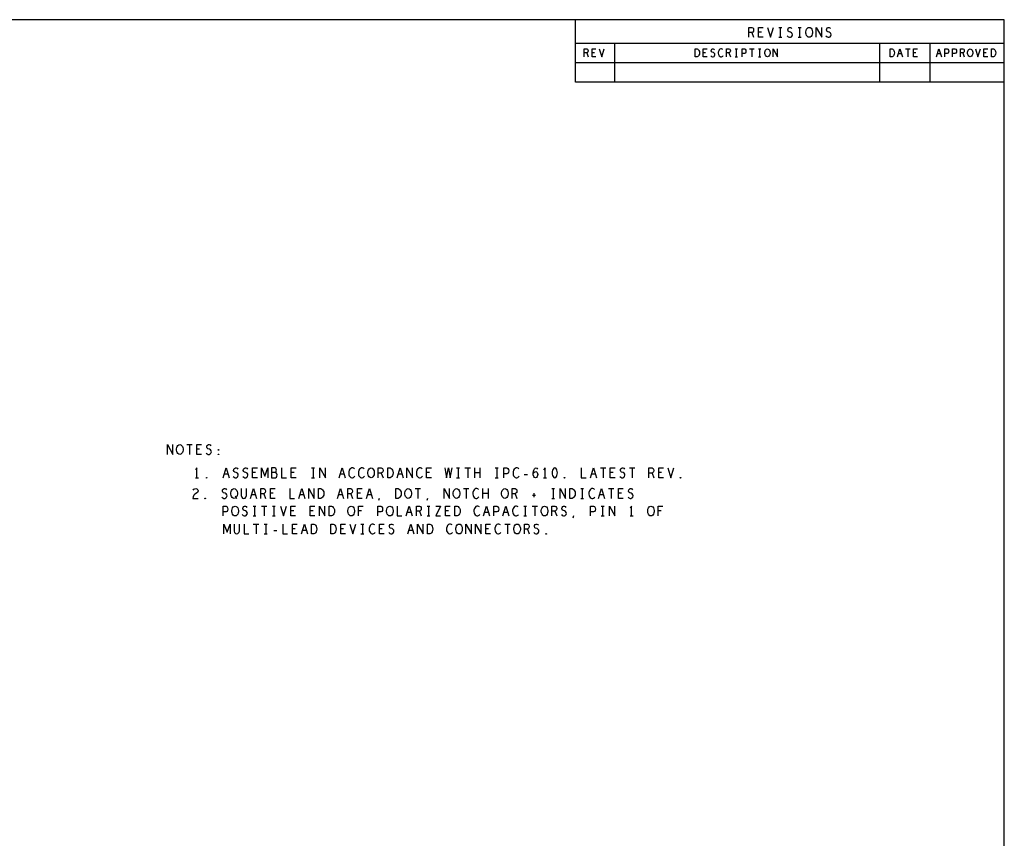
# Model space of a CAD drawing. Extents: x 23.5 to 56.5, y 21.5 to 42.5.
# Tile 15 of 15: x 43.9 to 56.5, y 32 to 42.5. Entities that reach past the tile are written whole.
import ezdxf

# ---------------------------------------------------------------- set-up
doc = ezdxf.new("R2010")
doc.units = 0
doc.layers.add('RVP8-IFD_F_tas', color=2, linetype='CONTINUOUS')

msp = doc.modelspace()

# ---------------------------------------------------------------- linework, layer by layer
at = {"layer": 'RVP8-IFD_F_tas'}
for points in [[(23.545, 21.545), (56.545, 21.545), (56.545, 42.545), (23.545, 42.545), (23.545, 21.545), (23.545, 21.545)], [(54.043, 42.32), (54.031, 42.322), (54.02, 42.33), (54.01, 42.343), (54.004, 42.358), (54.001, 42.374), (54.001, 42.391), (54.004, 42.408), (54.01, 42.422), (54.02, 42.435), (54.031, 42.443), (54.043, 42.445), (54.055, 42.443), (54.066, 42.435), (54.076, 42.422), (54.082, 42.408), (54.085, 42.391), (54.085, 42.374), (54.082, 42.358), (54.076, 42.343), (54.066, 42.33), (54.055, 42.322), (54.043, 42.32)], [(52.58, 42.07), (52.58, 42.17), (52.605, 42.17), (52.615, 42.165), (52.622, 42.158), (52.629, 42.148), (52.634, 42.137), (52.635, 42.12), (52.634, 42.103), (52.629, 42.092), (52.622, 42.082), (52.615, 42.075), (52.605, 42.07), (52.58, 42.07)], [(53.507, 42.07), (53.497, 42.072), (53.489, 42.078), (53.481, 42.088), (53.476, 42.1), (53.474, 42.113), (53.474, 42.127), (53.476, 42.14), (53.481, 42.152), (53.489, 42.162), (53.497, 42.168), (53.507, 42.17), (53.517, 42.168), (53.526, 42.162), (53.534, 42.152), (53.539, 42.14), (53.541, 42.127), (53.541, 42.113), (53.539, 42.1), (53.534, 42.088), (53.526, 42.078), (53.517, 42.072), (53.507, 42.07)], [(55.08, 42.07), (55.08, 42.17), (55.105, 42.17), (55.115, 42.165), (55.122, 42.158), (55.129, 42.148), (55.134, 42.137), (55.135, 42.12), (55.134, 42.103), (55.129, 42.092), (55.122, 42.082), (55.115, 42.075), (55.105, 42.07), (55.08, 42.07)], [(56.107, 42.07), (56.097, 42.072), (56.089, 42.078), (56.081, 42.088), (56.076, 42.1), (56.074, 42.113), (56.074, 42.127), (56.076, 42.14), (56.081, 42.152), (56.089, 42.162), (56.097, 42.168), (56.107, 42.17), (56.117, 42.168), (56.126, 42.162), (56.134, 42.152), (56.139, 42.14), (56.141, 42.127), (56.141, 42.113), (56.139, 42.1), (56.134, 42.088), (56.126, 42.078), (56.117, 42.072), (56.107, 42.07)], [(56.38, 42.07), (56.38, 42.17), (56.405, 42.17), (56.415, 42.165), (56.422, 42.158), (56.429, 42.148), (56.434, 42.137), (56.435, 42.12), (56.434, 42.103), (56.429, 42.092), (56.422, 42.082), (56.415, 42.075), (56.405, 42.07), (56.38, 42.07), (56.38, 42.07)], [(45.97, 36.97), (45.958, 36.972), (45.947, 36.98), (45.938, 36.993), (45.932, 37.008), (45.929, 37.024), (45.929, 37.041), (45.932, 37.058), (45.938, 37.072), (45.947, 37.085), (45.958, 37.093), (45.97, 37.095), (45.983, 37.093), (45.994, 37.085), (46.003, 37.072), (46.009, 37.058), (46.012, 37.041), (46.012, 37.024), (46.009, 37.008), (46.003, 36.993), (45.994, 36.98), (45.983, 36.972), (45.97, 36.97)], [(46.466, 37.022), (46.463, 37.024), (46.463, 37.028), (46.466, 37.03), (46.47, 37.028), (46.47, 37.024), (46.466, 37.022), (46.466, 37.022)], [(46.466, 36.966), (46.463, 36.968), (46.463, 36.972), (46.466, 36.974), (46.47, 36.972), (46.47, 36.968), (46.466, 36.966)], [(48.423, 36.67), (48.411, 36.672), (48.4, 36.68), (48.391, 36.693), (48.385, 36.708), (48.382, 36.724), (48.382, 36.741), (48.385, 36.758), (48.391, 36.772), (48.4, 36.785), (48.411, 36.793), (48.423, 36.795), (48.436, 36.793), (48.447, 36.785), (48.456, 36.772), (48.462, 36.758), (48.465, 36.741), (48.465, 36.724), (48.462, 36.708), (48.456, 36.693), (48.447, 36.68), (48.436, 36.672), (48.423, 36.67)], [(48.637, 36.67), (48.637, 36.795), (48.668, 36.795), (48.681, 36.789), (48.69, 36.78), (48.698, 36.768), (48.704, 36.753), (48.706, 36.732), (48.704, 36.712), (48.698, 36.697), (48.69, 36.685), (48.681, 36.676), (48.668, 36.67), (48.637, 36.67)], [(50.779, 36.795), (50.767, 36.791), (50.758, 36.78), (50.752, 36.768), (50.747, 36.751), (50.745, 36.732), (50.747, 36.714), (50.752, 36.697), (50.758, 36.685), (50.767, 36.674), (50.779, 36.67), (50.792, 36.674), (50.801, 36.685), (50.807, 36.697), (50.812, 36.714), (50.814, 36.732), (50.812, 36.751), (50.807, 36.768), (50.801, 36.78), (50.792, 36.791), (50.779, 36.795)], [(46.315, 36.666), (46.312, 36.668), (46.312, 36.672), (46.315, 36.674), (46.319, 36.672), (46.319, 36.668), (46.315, 36.666)], [(50.903, 36.666), (50.9, 36.668), (50.9, 36.672), (50.903, 36.674), (50.907, 36.672), (50.907, 36.668), (50.903, 36.666)], [(52.391, 36.666), (52.388, 36.668), (52.388, 36.672), (52.391, 36.674), (52.395, 36.672), (52.395, 36.668), (52.391, 36.666)], [(46.667, 36.405), (46.655, 36.407), (46.644, 36.415), (46.635, 36.428), (46.629, 36.442), (46.626, 36.459), (46.626, 36.476), (46.629, 36.492), (46.635, 36.507), (46.644, 36.52), (46.655, 36.528), (46.667, 36.53), (46.68, 36.528), (46.691, 36.52), (46.7, 36.507), (46.706, 36.492), (46.709, 36.476), (46.709, 36.459), (46.706, 36.442), (46.7, 36.428), (46.691, 36.415), (46.68, 36.407), (46.667, 36.405)], [(47.749, 36.405), (47.749, 36.53), (47.78, 36.53), (47.793, 36.524), (47.802, 36.515), (47.81, 36.503), (47.816, 36.488), (47.818, 36.467), (47.816, 36.447), (47.81, 36.432), (47.802, 36.42), (47.793, 36.411), (47.78, 36.405), (47.749, 36.405)], [(48.741, 36.405), (48.741, 36.53), (48.772, 36.53), (48.785, 36.524), (48.794, 36.515), (48.802, 36.503), (48.808, 36.488), (48.81, 36.467), (48.808, 36.447), (48.802, 36.432), (48.794, 36.42), (48.785, 36.411), (48.772, 36.405), (48.741, 36.405)], [(48.899, 36.405), (48.887, 36.407), (48.876, 36.415), (48.867, 36.428), (48.861, 36.442), (48.858, 36.459), (48.858, 36.476), (48.861, 36.492), (48.867, 36.507), (48.876, 36.52), (48.887, 36.528), (48.899, 36.53), (48.912, 36.528), (48.923, 36.52), (48.932, 36.507), (48.938, 36.492), (48.941, 36.476), (48.941, 36.459), (48.938, 36.442), (48.932, 36.428), (48.923, 36.415), (48.912, 36.407), (48.899, 36.405)], [(49.519, 36.405), (49.507, 36.407), (49.496, 36.415), (49.487, 36.428), (49.481, 36.442), (49.478, 36.459), (49.478, 36.476), (49.481, 36.492), (49.487, 36.507), (49.496, 36.52), (49.507, 36.528), (49.519, 36.53), (49.532, 36.528), (49.543, 36.52), (49.552, 36.507), (49.558, 36.492), (49.561, 36.476), (49.561, 36.459), (49.558, 36.442), (49.552, 36.428), (49.543, 36.415), (49.532, 36.407), (49.519, 36.405)], [(50.139, 36.405), (50.127, 36.407), (50.116, 36.415), (50.107, 36.428), (50.101, 36.442), (50.098, 36.459), (50.098, 36.476), (50.101, 36.492), (50.107, 36.507), (50.116, 36.52), (50.127, 36.528), (50.139, 36.53), (50.152, 36.528), (50.163, 36.52), (50.172, 36.507), (50.178, 36.492), (50.181, 36.476), (50.181, 36.459), (50.178, 36.442), (50.172, 36.428), (50.163, 36.415), (50.152, 36.407), (50.139, 36.405)], [(50.973, 36.405), (50.973, 36.53), (51.004, 36.53), (51.017, 36.524), (51.026, 36.515), (51.034, 36.503), (51.04, 36.488), (51.042, 36.467), (51.04, 36.447), (51.034, 36.432), (51.026, 36.42), (51.017, 36.411), (51.004, 36.405), (50.973, 36.405)], [(46.295, 36.401), (46.292, 36.403), (46.292, 36.407), (46.295, 36.409), (46.299, 36.407), (46.299, 36.403), (46.295, 36.401)], [(46.68, 36.18), (46.668, 36.182), (46.657, 36.19), (46.648, 36.203), (46.642, 36.218), (46.639, 36.234), (46.639, 36.251), (46.642, 36.268), (46.648, 36.282), (46.657, 36.295), (46.668, 36.303), (46.68, 36.305), (46.693, 36.303), (46.704, 36.295), (46.713, 36.282), (46.719, 36.268), (46.722, 36.251), (46.722, 36.234), (46.719, 36.218), (46.713, 36.203), (46.704, 36.19), (46.693, 36.182), (46.68, 36.18)], [(47.886, 36.18), (47.886, 36.305), (47.917, 36.305), (47.93, 36.299), (47.939, 36.29), (47.947, 36.278), (47.953, 36.263), (47.955, 36.242), (47.953, 36.222), (47.947, 36.207), (47.939, 36.195), (47.93, 36.186), (47.917, 36.18), (47.886, 36.18)], [(48.168, 36.18), (48.156, 36.182), (48.145, 36.19), (48.136, 36.203), (48.13, 36.218), (48.127, 36.234), (48.127, 36.251), (48.13, 36.268), (48.136, 36.282), (48.145, 36.295), (48.156, 36.303), (48.168, 36.305), (48.181, 36.303), (48.192, 36.295), (48.201, 36.282), (48.207, 36.268), (48.21, 36.251), (48.21, 36.234), (48.207, 36.218), (48.201, 36.203), (48.192, 36.19), (48.181, 36.182), (48.168, 36.18)], [(48.664, 36.18), (48.652, 36.182), (48.641, 36.19), (48.632, 36.203), (48.626, 36.218), (48.623, 36.234), (48.623, 36.251), (48.626, 36.268), (48.632, 36.282), (48.641, 36.295), (48.652, 36.303), (48.664, 36.305), (48.677, 36.303), (48.688, 36.295), (48.697, 36.282), (48.703, 36.268), (48.706, 36.251), (48.706, 36.234), (48.703, 36.218), (48.697, 36.203), (48.688, 36.19), (48.677, 36.182), (48.664, 36.18)], [(49.498, 36.18), (49.498, 36.305), (49.529, 36.305), (49.542, 36.299), (49.551, 36.29), (49.559, 36.278), (49.565, 36.263), (49.567, 36.242), (49.565, 36.222), (49.559, 36.207), (49.551, 36.195), (49.542, 36.186), (49.529, 36.18), (49.498, 36.18)], [(50.648, 36.18), (50.636, 36.182), (50.625, 36.19), (50.616, 36.203), (50.61, 36.218), (50.607, 36.234), (50.607, 36.251), (50.61, 36.268), (50.616, 36.282), (50.625, 36.295), (50.636, 36.303), (50.648, 36.305), (50.661, 36.303), (50.672, 36.295), (50.681, 36.282), (50.687, 36.268), (50.69, 36.251), (50.69, 36.234), (50.687, 36.218), (50.681, 36.203), (50.672, 36.19), (50.661, 36.182), (50.648, 36.18)], [(52.012, 36.18), (52, 36.182), (51.989, 36.19), (51.98, 36.203), (51.974, 36.218), (51.971, 36.234), (51.971, 36.251), (51.974, 36.268), (51.98, 36.282), (51.989, 36.295), (52, 36.303), (52.012, 36.305), (52.025, 36.303), (52.036, 36.295), (52.045, 36.282), (52.051, 36.268), (52.054, 36.251), (52.054, 36.234), (52.051, 36.218), (52.045, 36.203), (52.036, 36.19), (52.025, 36.182), (52.012, 36.18)], [(47.658, 35.95), (47.658, 36.075), (47.689, 36.075), (47.702, 36.069), (47.711, 36.06), (47.719, 36.048), (47.725, 36.033), (47.727, 36.012), (47.725, 35.992), (47.719, 35.977), (47.711, 35.965), (47.702, 35.956), (47.689, 35.95), (47.658, 35.95)], [(47.906, 35.95), (47.906, 36.075), (47.937, 36.075), (47.95, 36.069), (47.959, 36.06), (47.967, 36.048), (47.973, 36.033), (47.975, 36.012), (47.973, 35.992), (47.967, 35.977), (47.959, 35.965), (47.95, 35.956), (47.937, 35.95), (47.906, 35.95)], [(49.146, 35.95), (49.146, 36.075), (49.177, 36.075), (49.19, 36.069), (49.199, 36.06), (49.207, 36.048), (49.213, 36.033), (49.215, 36.012), (49.213, 35.992), (49.207, 35.977), (49.199, 35.965), (49.19, 35.956), (49.177, 35.95), (49.146, 35.95)], [(49.552, 35.95), (49.54, 35.952), (49.529, 35.96), (49.52, 35.973), (49.514, 35.988), (49.511, 36.004), (49.511, 36.021), (49.514, 36.038), (49.52, 36.052), (49.529, 36.065), (49.54, 36.073), (49.552, 36.075), (49.565, 36.073), (49.576, 36.065), (49.585, 36.052), (49.591, 36.038), (49.594, 36.021), (49.594, 36.004), (49.591, 35.988), (49.585, 35.973), (49.576, 35.96), (49.565, 35.952), (49.552, 35.95)], [(50.296, 35.95), (50.284, 35.952), (50.273, 35.96), (50.264, 35.973), (50.258, 35.988), (50.255, 36.004), (50.255, 36.021), (50.258, 36.038), (50.264, 36.052), (50.273, 36.065), (50.284, 36.073), (50.296, 36.075), (50.309, 36.073), (50.32, 36.065), (50.329, 36.052), (50.335, 36.038), (50.338, 36.021), (50.338, 36.004), (50.335, 35.988), (50.329, 35.973), (50.32, 35.96), (50.309, 35.952), (50.296, 35.95)], [(50.668, 35.946), (50.665, 35.948), (50.665, 35.952), (50.668, 35.954), (50.672, 35.952), (50.672, 35.948), (50.668, 35.946)]]:
    msp.add_lwpolyline(points, close=True, dxfattribs=at)
for points in [[(51.045, 41.745), (51.045, 42.545)], [(53.268, 42.32), (53.268, 42.445), (53.307, 42.445), (53.319, 42.439), (53.327, 42.43), (53.33, 42.414), (53.327, 42.397), (53.318, 42.387), (53.307, 42.38), (53.268, 42.38)], [(53.454, 42.32), (53.392, 42.32), (53.392, 42.445), (53.454, 42.445)], [(53.508, 42.445), (53.547, 42.32), (53.586, 42.445)], [(53.652, 42.445), (53.69, 42.445)], [(53.671, 42.445), (53.671, 42.32)], [(53.762, 42.337), (53.775, 42.326), (53.789, 42.32), (53.801, 42.32), (53.814, 42.326), (53.823, 42.337), (53.828, 42.351), (53.824, 42.366), (53.817, 42.378), (53.803, 42.387), (53.784, 42.391), (53.773, 42.399), (53.769, 42.414), (53.772, 42.428), (53.779, 42.439), (53.79, 42.445), (53.801, 42.445), (53.812, 42.441), (53.821, 42.43)], [(53.9, 42.445), (53.938, 42.445)], [(53.919, 42.445), (53.919, 42.32)], [(54.131, 42.32), (54.131, 42.445), (54.203, 42.32), (54.203, 42.445)], [(54.258, 42.337), (54.271, 42.326), (54.285, 42.32), (54.297, 42.32), (54.31, 42.326), (54.319, 42.337), (54.324, 42.351), (54.32, 42.366), (54.313, 42.378), (54.299, 42.387), (54.28, 42.391), (54.269, 42.399), (54.265, 42.414), (54.268, 42.428), (54.275, 42.439), (54.286, 42.445), (54.297, 42.445), (54.308, 42.441), (54.317, 42.43)], [(53.307, 42.38), (53.33, 42.32)], [(53.429, 42.385), (53.392, 42.385)], [(53.652, 42.32), (53.69, 42.32)], [(53.9, 42.32), (53.938, 42.32)], [(51.045, 42.245), (56.545, 42.245)], [(51.545, 42.245), (51.545, 41.745), (51.545, 41.745)], [(54.945, 42.245), (54.945, 41.745)], [(55.595, 41.745), (55.595, 42.245)], [(51.158, 42.07), (51.158, 42.17), (51.189, 42.17), (51.199, 42.165), (51.205, 42.158), (51.208, 42.145), (51.205, 42.132), (51.198, 42.123), (51.189, 42.118), (51.158, 42.118)], [(51.189, 42.118), (51.208, 42.07)], [(51.308, 42.07), (51.258, 42.07), (51.258, 42.17), (51.308, 42.17)], [(51.288, 42.122), (51.258, 42.122)], [(51.351, 42.17), (51.382, 42.07), (51.414, 42.17)], [(52.732, 42.07), (52.683, 42.07), (52.683, 42.17), (52.732, 42.17)], [(52.712, 42.122), (52.683, 42.122)], [(52.781, 42.083), (52.791, 42.075), (52.802, 42.07), (52.812, 42.07), (52.822, 42.075), (52.83, 42.083), (52.834, 42.095), (52.831, 42.107), (52.825, 42.117), (52.814, 42.123), (52.799, 42.127), (52.79, 42.133), (52.786, 42.145), (52.789, 42.157), (52.795, 42.165), (52.804, 42.17), (52.812, 42.17), (52.821, 42.167), (52.829, 42.158)], [(52.935, 42.162), (52.927, 42.167), (52.919, 42.17), (52.909, 42.17), (52.897, 42.165), (52.889, 42.157), (52.882, 42.147), (52.877, 42.13), (52.876, 42.115), (52.879, 42.1), (52.882, 42.09), (52.89, 42.08), (52.899, 42.073), (52.907, 42.07), (52.916, 42.07), (52.925, 42.073), (52.933, 42.078), (52.939, 42.085)], [(52.982, 42.07), (52.982, 42.17), (53.014, 42.17), (53.024, 42.165), (53.03, 42.158), (53.032, 42.145), (53.03, 42.132), (53.022, 42.123), (53.014, 42.118), (52.982, 42.118)], [(53.014, 42.118), (53.032, 42.07)], [(53.092, 42.17), (53.122, 42.17)], [(53.092, 42.07), (53.122, 42.07)], [(53.107, 42.17), (53.107, 42.07)], [(53.183, 42.07), (53.183, 42.17), (53.212, 42.17), (53.223, 42.165), (53.23, 42.153), (53.232, 42.14), (53.23, 42.127), (53.224, 42.117), (53.212, 42.112), (53.183, 42.112)], [(53.279, 42.17), (53.336, 42.17)], [(53.307, 42.17), (53.307, 42.07)], [(53.392, 42.17), (53.422, 42.17)], [(53.392, 42.07), (53.422, 42.07)], [(53.407, 42.17), (53.407, 42.07)], [(53.579, 42.07), (53.579, 42.17), (53.636, 42.07), (53.636, 42.17)], [(55.176, 42.07), (55.207, 42.17), (55.239, 42.07)], [(55.227, 42.105), (55.187, 42.105)], [(55.279, 42.17), (55.336, 42.17)], [(55.307, 42.17), (55.307, 42.07)], [(55.433, 42.07), (55.382, 42.07), (55.382, 42.17), (55.433, 42.17)], [(55.412, 42.122), (55.382, 42.122)], [(55.676, 42.07), (55.707, 42.17), (55.739, 42.07)], [(55.727, 42.105), (55.687, 42.105)], [(55.782, 42.07), (55.782, 42.17), (55.812, 42.17), (55.822, 42.165), (55.83, 42.153), (55.832, 42.14), (55.83, 42.127), (55.824, 42.117), (55.812, 42.112), (55.782, 42.112)], [(55.882, 42.07), (55.882, 42.17), (55.912, 42.17), (55.922, 42.165), (55.93, 42.153), (55.933, 42.14), (55.93, 42.127), (55.924, 42.117), (55.912, 42.112), (55.882, 42.112)], [(55.982, 42.07), (55.982, 42.17), (56.014, 42.17), (56.024, 42.165), (56.03, 42.158), (56.032, 42.145), (56.03, 42.132), (56.022, 42.123), (56.014, 42.118), (55.982, 42.118)], [(56.014, 42.118), (56.032, 42.07)], [(56.176, 42.17), (56.207, 42.07), (56.239, 42.17)], [(56.332, 42.07), (56.282, 42.07), (56.282, 42.17), (56.332, 42.17)], [(56.312, 42.122), (56.282, 42.122)], [(51.045, 41.995), (56.545, 41.995)], [(56.545, 41.745), (51.045, 41.745)], [(45.811, 36.97), (45.811, 37.095), (45.882, 36.97), (45.882, 37.095)], [(46.059, 37.095), (46.13, 37.095)], [(46.094, 37.095), (46.094, 36.97)], [(46.25, 36.97), (46.188, 36.97), (46.188, 37.095), (46.25, 37.095)], [(46.225, 37.035), (46.188, 37.035)], [(46.31, 36.987), (46.322, 36.976), (46.336, 36.97), (46.349, 36.97), (46.361, 36.976), (46.37, 36.987), (46.375, 37.001), (46.372, 37.016), (46.364, 37.028), (46.35, 37.037), (46.332, 37.041), (46.321, 37.049), (46.316, 37.064), (46.319, 37.078), (46.327, 37.089), (46.338, 37.095), (46.349, 37.095), (46.36, 37.091), (46.369, 37.08)], [(46.191, 36.67), (46.191, 36.795), (46.173, 36.77)], [(46.525, 36.67), (46.563, 36.795), (46.602, 36.67)], [(46.655, 36.687), (46.667, 36.676), (46.681, 36.67), (46.694, 36.67), (46.706, 36.676), (46.715, 36.687), (46.72, 36.701), (46.717, 36.716), (46.709, 36.728), (46.695, 36.737), (46.677, 36.741), (46.666, 36.749), (46.661, 36.764), (46.664, 36.778), (46.672, 36.789), (46.683, 36.795), (46.694, 36.795), (46.705, 36.791), (46.714, 36.78)], [(46.779, 36.687), (46.791, 36.676), (46.805, 36.67), (46.818, 36.67), (46.83, 36.676), (46.839, 36.687), (46.844, 36.701), (46.841, 36.716), (46.833, 36.728), (46.819, 36.737), (46.801, 36.741), (46.79, 36.749), (46.785, 36.764), (46.788, 36.778), (46.796, 36.789), (46.807, 36.795), (46.818, 36.795), (46.829, 36.791), (46.838, 36.78)], [(46.966, 36.67), (46.904, 36.67), (46.904, 36.795), (46.966, 36.795)], [(47.019, 36.67), (47.019, 36.795), (47.059, 36.691), (47.1, 36.795), (47.1, 36.67)], [(47.196, 36.737), (47.202, 36.743), (47.207, 36.753), (47.21, 36.768), (47.207, 36.78), (47.201, 36.789), (47.19, 36.795), (47.148, 36.795), (47.148, 36.67), (47.199, 36.67), (47.21, 36.678), (47.216, 36.691), (47.219, 36.705), (47.216, 36.72), (47.207, 36.732), (47.196, 36.737), (47.148, 36.737)], [(47.276, 36.795), (47.276, 36.67), (47.338, 36.67)], [(47.462, 36.67), (47.4, 36.67), (47.4, 36.795), (47.462, 36.795)], [(47.661, 36.795), (47.698, 36.795)], [(47.679, 36.795), (47.679, 36.67)], [(47.768, 36.67), (47.768, 36.795), (47.839, 36.67), (47.839, 36.795)], [(48.013, 36.67), (48.051, 36.795), (48.09, 36.67)], [(48.21, 36.785), (48.2, 36.791), (48.189, 36.795), (48.177, 36.795), (48.163, 36.789), (48.152, 36.778), (48.144, 36.766), (48.138, 36.745), (48.137, 36.726), (48.14, 36.708), (48.144, 36.695), (48.154, 36.682), (48.165, 36.674), (48.175, 36.67), (48.186, 36.67), (48.197, 36.674), (48.206, 36.68), (48.214, 36.689)], [(48.334, 36.785), (48.324, 36.791), (48.313, 36.795), (48.301, 36.795), (48.287, 36.789), (48.276, 36.778), (48.268, 36.766), (48.262, 36.745), (48.261, 36.726), (48.264, 36.708), (48.268, 36.695), (48.278, 36.682), (48.289, 36.674), (48.299, 36.67), (48.31, 36.67), (48.321, 36.674), (48.33, 36.68), (48.338, 36.689)], [(48.516, 36.67), (48.516, 36.795), (48.555, 36.795), (48.568, 36.789), (48.575, 36.78), (48.578, 36.764), (48.575, 36.747), (48.566, 36.737), (48.555, 36.73), (48.516, 36.73)], [(48.757, 36.67), (48.795, 36.795), (48.834, 36.67)], [(48.884, 36.67), (48.884, 36.795), (48.955, 36.67), (48.955, 36.795)], [(49.078, 36.785), (49.068, 36.791), (49.057, 36.795), (49.045, 36.795), (49.031, 36.789), (49.02, 36.778), (49.012, 36.766), (49.006, 36.745), (49.005, 36.726), (49.008, 36.708), (49.012, 36.695), (49.022, 36.682), (49.033, 36.674), (49.043, 36.67), (49.054, 36.67), (49.065, 36.674), (49.074, 36.68), (49.082, 36.689)], [(49.198, 36.67), (49.136, 36.67), (49.136, 36.795), (49.198, 36.795)], [(49.369, 36.795), (49.391, 36.67), (49.415, 36.795), (49.44, 36.67), (49.462, 36.795)], [(49.521, 36.795), (49.558, 36.795)], [(49.539, 36.795), (49.539, 36.67)], [(49.628, 36.795), (49.699, 36.795)], [(49.663, 36.795), (49.663, 36.67)], [(49.755, 36.67), (49.755, 36.795)], [(49.82, 36.795), (49.82, 36.67)], [(50.017, 36.795), (50.054, 36.795)], [(50.035, 36.795), (50.035, 36.67)], [(50.128, 36.67), (50.128, 36.795), (50.166, 36.795), (50.178, 36.789), (50.187, 36.774), (50.19, 36.758), (50.187, 36.741), (50.18, 36.728), (50.166, 36.722), (50.128, 36.722)], [(50.318, 36.785), (50.308, 36.791), (50.297, 36.795), (50.285, 36.795), (50.271, 36.789), (50.26, 36.778), (50.252, 36.766), (50.246, 36.745), (50.245, 36.726), (50.248, 36.708), (50.252, 36.695), (50.262, 36.682), (50.273, 36.674), (50.283, 36.67), (50.294, 36.67), (50.305, 36.674), (50.314, 36.68), (50.322, 36.689)], [(50.502, 36.722), (50.513, 36.737), (50.522, 36.745), (50.535, 36.749), (50.545, 36.745), (50.553, 36.737), (50.559, 36.724), (50.561, 36.71), (50.559, 36.697), (50.553, 36.685), (50.544, 36.674), (50.533, 36.67), (50.521, 36.674), (50.51, 36.687), (50.504, 36.705), (50.502, 36.726), (50.505, 36.753), (50.51, 36.768), (50.518, 36.782), (50.528, 36.793), (50.539, 36.795), (50.55, 36.791), (50.558, 36.78)], [(50.655, 36.67), (50.655, 36.795), (50.637, 36.77)], [(51.12, 36.795), (51.12, 36.67), (51.183, 36.67)], [(51.237, 36.67), (51.275, 36.795), (51.314, 36.67)], [(51.364, 36.795), (51.435, 36.795)], [(51.399, 36.795), (51.399, 36.67)], [(51.555, 36.67), (51.492, 36.67), (51.492, 36.795), (51.555, 36.795)], [(51.615, 36.687), (51.627, 36.676), (51.641, 36.67), (51.654, 36.67), (51.666, 36.676), (51.675, 36.687), (51.68, 36.701), (51.677, 36.716), (51.669, 36.728), (51.655, 36.737), (51.637, 36.741), (51.626, 36.749), (51.621, 36.764), (51.624, 36.778), (51.632, 36.789), (51.643, 36.795), (51.654, 36.795), (51.665, 36.791), (51.674, 36.78)], [(51.736, 36.795), (51.807, 36.795)], [(51.771, 36.795), (51.771, 36.67)], [(51.988, 36.67), (51.988, 36.795), (52.027, 36.795), (52.04, 36.789), (52.047, 36.78), (52.05, 36.764), (52.047, 36.747), (52.038, 36.737), (52.027, 36.73), (51.988, 36.73)], [(52.174, 36.67), (52.113, 36.67), (52.113, 36.795), (52.174, 36.795)], [(52.229, 36.795), (52.267, 36.67), (52.306, 36.795)], [(46.173, 36.67), (46.21, 36.67)], [(46.588, 36.714), (46.539, 36.714)], [(46.942, 36.735), (46.904, 36.735)], [(47.438, 36.735), (47.4, 36.735)], [(47.661, 36.67), (47.698, 36.67)], [(48.076, 36.714), (48.027, 36.714)], [(48.555, 36.73), (48.578, 36.67)], [(48.82, 36.714), (48.771, 36.714)], [(49.174, 36.735), (49.136, 36.735)], [(49.521, 36.67), (49.558, 36.67)], [(49.82, 36.732), (49.755, 36.732)], [(50.017, 36.67), (50.054, 36.67)], [(50.387, 36.712), (50.428, 36.712)], [(50.637, 36.67), (50.674, 36.67)], [(51.3, 36.714), (51.251, 36.714)], [(51.53, 36.735), (51.492, 36.735)], [(52.027, 36.73), (52.05, 36.67)], [(52.15, 36.735), (52.113, 36.735)], [(46.142, 36.509), (46.151, 36.522), (46.162, 36.528), (46.175, 36.53), (46.19, 36.526), (46.201, 36.515), (46.204, 36.503), (46.202, 36.49), (46.196, 36.48), (46.165, 36.459), (46.151, 36.445), (46.142, 36.424), (46.139, 36.405), (46.204, 36.405)], [(46.511, 36.422), (46.523, 36.411), (46.537, 36.405), (46.55, 36.405), (46.562, 36.411), (46.571, 36.422), (46.576, 36.436), (46.573, 36.451), (46.565, 36.463), (46.551, 36.472), (46.533, 36.476), (46.522, 36.484), (46.517, 36.499), (46.52, 36.513), (46.528, 36.524), (46.539, 36.53), (46.55, 36.53), (46.561, 36.526), (46.57, 36.515)], [(46.757, 36.53), (46.757, 36.44), (46.764, 36.422), (46.776, 36.409), (46.791, 36.405), (46.807, 36.409), (46.819, 36.422), (46.826, 36.44), (46.826, 36.53)], [(46.877, 36.405), (46.915, 36.53), (46.954, 36.405)], [(47.008, 36.405), (47.008, 36.53), (47.047, 36.53), (47.06, 36.524), (47.067, 36.515), (47.07, 36.499), (47.067, 36.482), (47.058, 36.472), (47.047, 36.465), (47.008, 36.465)], [(47.194, 36.405), (47.132, 36.405), (47.132, 36.53), (47.194, 36.53)], [(47.38, 36.53), (47.38, 36.405), (47.442, 36.405)], [(47.497, 36.405), (47.535, 36.53), (47.574, 36.405)], [(47.624, 36.405), (47.624, 36.53), (47.695, 36.405), (47.695, 36.53)], [(47.993, 36.405), (48.031, 36.53), (48.07, 36.405)], [(48.124, 36.405), (48.124, 36.53), (48.163, 36.53), (48.176, 36.524), (48.183, 36.515), (48.186, 36.499), (48.183, 36.482), (48.174, 36.472), (48.163, 36.465), (48.124, 36.465)], [(48.31, 36.405), (48.248, 36.405), (48.248, 36.53), (48.31, 36.53)], [(48.365, 36.405), (48.403, 36.53), (48.442, 36.405)], [(48.988, 36.53), (49.059, 36.53)], [(49.023, 36.53), (49.023, 36.405)], [(49.36, 36.405), (49.36, 36.53), (49.431, 36.405), (49.431, 36.53)], [(49.608, 36.53), (49.679, 36.53)], [(49.643, 36.53), (49.643, 36.405)], [(49.802, 36.52), (49.792, 36.526), (49.781, 36.53), (49.769, 36.53), (49.755, 36.524), (49.744, 36.513), (49.736, 36.501), (49.73, 36.48), (49.729, 36.461), (49.732, 36.442), (49.736, 36.43), (49.746, 36.417), (49.757, 36.409), (49.767, 36.405), (49.778, 36.405), (49.789, 36.409), (49.799, 36.415), (49.806, 36.424)], [(49.859, 36.405), (49.859, 36.53)], [(49.924, 36.53), (49.924, 36.405)], [(50.232, 36.405), (50.232, 36.53), (50.271, 36.53), (50.284, 36.524), (50.291, 36.515), (50.294, 36.499), (50.291, 36.482), (50.282, 36.472), (50.271, 36.465), (50.232, 36.465)], [(50.741, 36.53), (50.778, 36.53)], [(50.759, 36.53), (50.759, 36.405)], [(50.848, 36.405), (50.848, 36.53), (50.919, 36.405), (50.919, 36.53)], [(51.113, 36.53), (51.15, 36.53)], [(51.131, 36.53), (51.131, 36.405)], [(51.29, 36.52), (51.28, 36.526), (51.269, 36.53), (51.257, 36.53), (51.243, 36.524), (51.232, 36.513), (51.224, 36.501), (51.218, 36.48), (51.217, 36.461), (51.22, 36.442), (51.224, 36.43), (51.234, 36.417), (51.245, 36.409), (51.255, 36.405), (51.266, 36.405), (51.277, 36.409), (51.287, 36.415), (51.294, 36.424)], [(51.341, 36.405), (51.379, 36.53), (51.418, 36.405)], [(51.468, 36.53), (51.539, 36.53)], [(51.503, 36.53), (51.503, 36.405)], [(51.658, 36.405), (51.596, 36.405), (51.596, 36.53), (51.658, 36.53)], [(51.719, 36.422), (51.731, 36.411), (51.745, 36.405), (51.758, 36.405), (51.77, 36.411), (51.779, 36.422), (51.784, 36.436), (51.781, 36.451), (51.773, 36.463), (51.759, 36.472), (51.741, 36.476), (51.73, 36.484), (51.725, 36.499), (51.728, 36.513), (51.736, 36.524), (51.747, 36.53), (51.758, 36.53), (51.769, 36.526), (51.778, 36.515)], [(46.68, 36.438), (46.698, 36.405)], [(46.94, 36.449), (46.891, 36.449)], [(47.047, 36.465), (47.07, 36.405)], [(47.17, 36.47), (47.132, 36.47)], [(47.56, 36.449), (47.511, 36.449)], [(48.056, 36.449), (48.007, 36.449)], [(48.163, 36.465), (48.186, 36.405)], [(48.286, 36.47), (48.248, 36.47)], [(48.428, 36.449), (48.379, 36.449)], [(48.524, 36.382), (48.531, 36.409)], [(49.144, 36.382), (49.151, 36.409)], [(49.924, 36.467), (49.859, 36.467)], [(50.271, 36.465), (50.294, 36.405)], [(50.494, 36.447), (50.532, 36.447)], [(50.511, 36.474), (50.511, 36.42)], [(50.741, 36.405), (50.778, 36.405)], [(51.113, 36.405), (51.15, 36.405)], [(51.404, 36.449), (51.355, 36.449)], [(51.634, 36.47), (51.596, 36.47)], [(46.526, 36.18), (46.526, 36.305), (46.563, 36.305), (46.575, 36.299), (46.584, 36.284), (46.588, 36.268), (46.584, 36.251), (46.577, 36.238), (46.563, 36.232), (46.526, 36.232)], [(46.772, 36.197), (46.784, 36.186), (46.798, 36.18), (46.811, 36.18), (46.823, 36.186), (46.832, 36.197), (46.837, 36.211), (46.834, 36.226), (46.826, 36.238), (46.812, 36.247), (46.794, 36.251), (46.783, 36.259), (46.778, 36.274), (46.781, 36.288), (46.789, 36.299), (46.8, 36.305), (46.811, 36.305), (46.822, 36.301), (46.831, 36.29)], [(46.91, 36.305), (46.947, 36.305)], [(46.928, 36.305), (46.928, 36.18)], [(47.017, 36.305), (47.088, 36.305)], [(47.052, 36.305), (47.052, 36.18)], [(47.158, 36.305), (47.195, 36.305)], [(47.176, 36.305), (47.176, 36.18)], [(47.262, 36.305), (47.3, 36.18), (47.339, 36.305)], [(47.456, 36.18), (47.394, 36.18), (47.394, 36.305), (47.456, 36.305)], [(47.431, 36.245), (47.394, 36.245)], [(47.704, 36.18), (47.642, 36.18), (47.642, 36.305), (47.704, 36.305)], [(47.679, 36.245), (47.642, 36.245)], [(47.761, 36.18), (47.761, 36.305), (47.832, 36.18), (47.832, 36.305)], [(48.263, 36.18), (48.263, 36.305), (48.322, 36.305)], [(48.3, 36.245), (48.263, 36.245)], [(48.51, 36.18), (48.51, 36.305), (48.547, 36.305), (48.559, 36.299), (48.568, 36.284), (48.572, 36.268), (48.568, 36.251), (48.561, 36.238), (48.547, 36.232), (48.51, 36.232)], [(48.758, 36.305), (48.758, 36.18), (48.82, 36.18)], [(48.874, 36.18), (48.912, 36.305), (48.951, 36.18)], [(49.006, 36.18), (49.006, 36.305), (49.044, 36.305), (49.057, 36.299), (49.064, 36.29), (49.068, 36.274), (49.064, 36.257), (49.055, 36.247), (49.044, 36.24), (49.006, 36.24)], [(49.142, 36.305), (49.179, 36.305)], [(49.16, 36.305), (49.16, 36.18)], [(49.255, 36.305), (49.314, 36.305), (49.255, 36.18), (49.314, 36.18)], [(49.44, 36.18), (49.378, 36.18), (49.378, 36.305), (49.44, 36.305)], [(49.415, 36.245), (49.378, 36.245)], [(49.815, 36.295), (49.805, 36.301), (49.794, 36.305), (49.782, 36.305), (49.768, 36.299), (49.757, 36.288), (49.75, 36.276), (49.743, 36.255), (49.742, 36.236), (49.745, 36.218), (49.75, 36.205), (49.759, 36.192), (49.77, 36.184), (49.78, 36.18), (49.791, 36.18), (49.802, 36.184), (49.812, 36.19), (49.819, 36.199)], [(49.866, 36.18), (49.904, 36.305), (49.943, 36.18)], [(49.998, 36.18), (49.998, 36.305), (50.035, 36.305), (50.047, 36.299), (50.056, 36.284), (50.06, 36.268), (50.056, 36.251), (50.049, 36.238), (50.035, 36.232), (49.998, 36.232)], [(50.114, 36.18), (50.152, 36.305), (50.191, 36.18)], [(50.311, 36.295), (50.301, 36.301), (50.29, 36.305), (50.278, 36.305), (50.264, 36.299), (50.253, 36.288), (50.246, 36.276), (50.239, 36.255), (50.238, 36.236), (50.241, 36.218), (50.246, 36.205), (50.255, 36.192), (50.266, 36.184), (50.276, 36.18), (50.287, 36.18), (50.298, 36.184), (50.308, 36.19), (50.315, 36.199)], [(50.382, 36.305), (50.419, 36.305)], [(50.4, 36.305), (50.4, 36.18)], [(50.489, 36.305), (50.56, 36.305)], [(50.524, 36.305), (50.524, 36.18)], [(50.742, 36.18), (50.742, 36.305), (50.78, 36.305), (50.793, 36.299), (50.8, 36.29), (50.804, 36.274), (50.8, 36.257), (50.791, 36.247), (50.78, 36.24), (50.742, 36.24)], [(50.864, 36.197), (50.876, 36.186), (50.89, 36.18), (50.903, 36.18), (50.915, 36.186), (50.924, 36.197), (50.929, 36.211), (50.926, 36.226), (50.918, 36.238), (50.904, 36.247), (50.886, 36.251), (50.875, 36.259), (50.87, 36.274), (50.873, 36.288), (50.881, 36.299), (50.892, 36.305), (50.903, 36.305), (50.914, 36.301), (50.923, 36.29)], [(51.238, 36.18), (51.238, 36.305), (51.275, 36.305), (51.287, 36.299), (51.296, 36.284), (51.3, 36.268), (51.296, 36.251), (51.289, 36.238), (51.275, 36.232), (51.238, 36.232)], [(51.374, 36.305), (51.411, 36.305)], [(51.392, 36.305), (51.392, 36.18)], [(51.481, 36.18), (51.481, 36.305), (51.552, 36.18), (51.552, 36.305)], [(51.764, 36.18), (51.764, 36.305), (51.746, 36.28)], [(52.107, 36.18), (52.107, 36.305), (52.166, 36.305)], [(52.144, 36.245), (52.107, 36.245)], [(46.91, 36.18), (46.947, 36.18)], [(47.158, 36.18), (47.195, 36.18)], [(48.937, 36.224), (48.888, 36.224)], [(49.044, 36.24), (49.068, 36.18)], [(49.142, 36.18), (49.179, 36.18)], [(49.929, 36.224), (49.88, 36.224)], [(50.177, 36.224), (50.128, 36.224)], [(50.382, 36.18), (50.419, 36.18)], [(50.78, 36.24), (50.804, 36.18)], [(51.017, 36.157), (51.024, 36.184)], [(51.374, 36.18), (51.411, 36.18)], [(51.746, 36.18), (51.783, 36.18)], [(46.536, 35.95), (46.536, 36.075), (46.576, 35.971), (46.617, 36.075), (46.617, 35.95)], [(46.666, 36.075), (46.666, 35.985), (46.673, 35.967), (46.685, 35.954), (46.7, 35.95), (46.716, 35.954), (46.728, 35.967), (46.735, 35.985), (46.735, 36.075)], [(46.794, 36.075), (46.794, 35.95), (46.856, 35.95)], [(46.913, 36.075), (46.984, 36.075)], [(46.948, 36.075), (46.948, 35.95)], [(47.054, 36.075), (47.091, 36.075)], [(47.072, 36.075), (47.072, 35.95)], [(47.176, 35.992), (47.217, 35.992)], [(47.29, 36.075), (47.29, 35.95), (47.352, 35.95)], [(47.476, 35.95), (47.414, 35.95), (47.414, 36.075), (47.476, 36.075)], [(47.451, 36.015), (47.414, 36.015)], [(47.53, 35.95), (47.568, 36.075), (47.607, 35.95)], [(47.593, 35.994), (47.544, 35.994)], [(48.096, 35.95), (48.034, 35.95), (48.034, 36.075), (48.096, 36.075)], [(48.071, 36.015), (48.034, 36.015)], [(48.15, 36.075), (48.188, 35.95), (48.227, 36.075)], [(48.294, 36.075), (48.331, 36.075)], [(48.312, 36.075), (48.312, 35.95)], [(48.471, 36.065), (48.461, 36.071), (48.45, 36.075), (48.438, 36.075), (48.424, 36.069), (48.413, 36.058), (48.406, 36.046), (48.399, 36.025), (48.398, 36.006), (48.401, 35.988), (48.406, 35.975), (48.415, 35.962), (48.426, 35.954), (48.436, 35.95), (48.447, 35.95), (48.458, 35.954), (48.468, 35.96), (48.475, 35.969)], [(48.592, 35.95), (48.53, 35.95), (48.53, 36.075), (48.592, 36.075)], [(48.567, 36.015), (48.53, 36.015)], [(48.652, 35.967), (48.664, 35.956), (48.678, 35.95), (48.691, 35.95), (48.703, 35.956), (48.712, 35.967), (48.717, 35.981), (48.714, 35.996), (48.706, 36.008), (48.692, 36.017), (48.674, 36.021), (48.663, 36.029), (48.658, 36.044), (48.661, 36.058), (48.669, 36.069), (48.68, 36.075), (48.691, 36.075), (48.702, 36.071), (48.711, 36.06)], [(48.894, 35.95), (48.932, 36.075), (48.971, 35.95)], [(48.957, 35.994), (48.908, 35.994)], [(49.021, 35.95), (49.021, 36.075), (49.092, 35.95), (49.092, 36.075)], [(49.463, 36.065), (49.453, 36.071), (49.442, 36.075), (49.43, 36.075), (49.416, 36.069), (49.405, 36.058), (49.398, 36.046), (49.391, 36.025), (49.39, 36.006), (49.393, 35.988), (49.398, 35.975), (49.407, 35.962), (49.418, 35.954), (49.428, 35.95), (49.439, 35.95), (49.45, 35.954), (49.46, 35.96), (49.467, 35.969)], [(49.641, 35.95), (49.641, 36.075), (49.712, 35.95), (49.712, 36.075)], [(49.765, 35.95), (49.765, 36.075), (49.836, 35.95), (49.836, 36.075)], [(49.956, 35.95), (49.894, 35.95), (49.894, 36.075), (49.956, 36.075)], [(49.931, 36.015), (49.894, 36.015)], [(50.083, 36.065), (50.073, 36.071), (50.062, 36.075), (50.05, 36.075), (50.036, 36.069), (50.025, 36.058), (50.018, 36.046), (50.011, 36.025), (50.01, 36.006), (50.013, 35.988), (50.018, 35.975), (50.027, 35.962), (50.038, 35.954), (50.048, 35.95), (50.059, 35.95), (50.07, 35.954), (50.08, 35.96), (50.087, 35.969)], [(50.137, 36.075), (50.208, 36.075)], [(50.172, 36.075), (50.172, 35.95)], [(50.39, 35.95), (50.39, 36.075), (50.428, 36.075), (50.441, 36.069), (50.448, 36.06), (50.452, 36.044), (50.448, 36.027), (50.439, 36.017), (50.428, 36.01), (50.39, 36.01)], [(50.428, 36.01), (50.452, 35.95)], [(50.512, 35.967), (50.524, 35.956), (50.538, 35.95), (50.551, 35.95), (50.563, 35.956), (50.572, 35.967), (50.577, 35.981), (50.574, 35.996), (50.566, 36.008), (50.552, 36.017), (50.534, 36.021), (50.523, 36.029), (50.518, 36.044), (50.521, 36.058), (50.529, 36.069), (50.54, 36.075), (50.551, 36.075), (50.562, 36.071), (50.571, 36.06)], [(47.054, 35.95), (47.091, 35.95)], [(48.294, 35.95), (48.331, 35.95)]]:
    msp.add_lwpolyline(points, dxfattribs=at)

doc.saveas('drawing.dxf')
